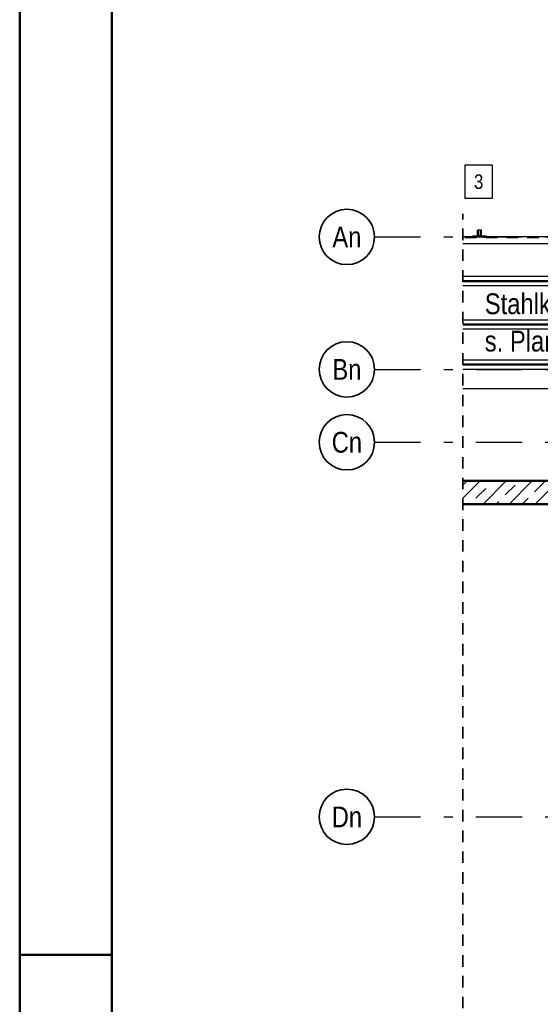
# Model space of a CAD drawing. Header units: millimetres. Extents: x -74 to 79, y 0 to 54.
# Tile 121 of 164: x 0 to 5.65, y 29.16 to 39.83. Entities that reach past the tile are written whole.
import ezdxf
from ezdxf.enums import TextEntityAlignment as Align

# ---------------------------------------------------------------- set-up
doc = ezdxf.new("R2010")
doc.units = ezdxf.units.MM
doc.linetypes.add('DASHDOTX2', pattern=[2, 1, -0.5, 0, -0.5])
doc.linetypes.add('HIDDEN', pattern=[0.375, 0.25, -0.125])
for name, color, linetype, lineweight in [('01_Neubau Türen-Fassade', 7, 'Continuous', 20), ('11_Koordinaten zur Einordnung - nicht mit drucken', 7, 'Continuous', 20), ('Achsen', 7, 'Continuous', 20)]:
    doc.layers.add(name, color=color, linetype=linetype, lineweight=lineweight)
doc.styles.add('Arial Narrow', font='ARIALN.TTF')

msp = doc.modelspace()

# ---------------------------------------------------------------- hatches: boundary and pattern name
at = {"layer": '11_Koordinaten zur Einordnung - nicht mit drucken', "lineweight": 13}
h = msp.add_hatch(dxfattribs=at)
h.set_pattern_fill('bB', color=6, scale=0.01, angle=45, style=0, pattern_type=2)
h.set_pattern_definition([(45, (0, 0), (-0.1414214, 0.1414214), [0.15, -0.1]), (45, (-0.07071, 0.07071), (-0.1414214, 0.1414214), [])])
h.paths.add_polyline_path([(7.5682756, 34.8348117), (7.5682756, 34.5848117), (4.8086527, 34.5848117), (4.8086527, 34.8348117)])

# ---------------------------------------------------------------- linework, layer by layer
at = {"color": 4, "linetype": 'Continuous', "lineweight": 50}
for p, q in [((0, 42.05), (0, 0)), ((1, 41.8), (1, 0.25)), ((7.5682756, 34.8348117), (4.8086527, 34.8348117)), ((7.5682756, 34.5848117), (4.8086527, 34.5848117))]:
    msp.add_line(p, q, dxfattribs=at)
at = {"color": 2, "linetype": 'HIDDEN', "lineweight": 35, "ltscale": 0.5}
msp.add_line((4.8086527, 22.1448152), (4.8086527, 37.7296654), dxfattribs=at)
at = {"color": 3, "linetype": 'Continuous', "lineweight": 25}
for p, q in [((6.0083377, 37.4796654), (4.8086527, 37.4796654)), ((4.9130896, 37.4796654), (4.9130896, 37.4896654)), ((4.9675896, 37.4896654), (4.9130896, 37.4896654)), ((4.9675896, 37.4896654), (4.9675896, 37.5546654)), ((4.9775896, 37.5546654), (4.9675896, 37.5546654)), ((4.9775896, 37.4896654), (4.9775896, 37.5546654)), ((4.9985896, 37.4896654), (4.9775896, 37.4896654)), ((4.9780896, 37.4946654), (4.9780896, 37.5546654)), ((4.9980896, 37.5546654), (4.9780896, 37.5546654)), ((4.9980896, 37.4946654), (4.9780896, 37.4946654)), ((4.9980896, 37.4946654), (4.9980896, 37.5546654)), ((4.9985896, 37.4896654), (4.9985896, 37.5546654)), ((5.0085896, 37.5546654), (4.9985896, 37.5546654)), ((5.0085896, 37.4896654), (5.0085896, 37.5546654)), ((5.0630896, 37.4896654), (5.0085896, 37.4896654)), ((5.0630896, 37.4796654), (5.0630896, 37.4896654)), ((6.0083377, 37.4046654), (4.8086527, 37.4046654)), ((6.0083377, 37.0498152), (4.8086527, 37.0498152)), ((6.0083377, 37.0053152), (4.8086527, 37.0053152)), ((6.0083377, 36.9943152), (4.8086527, 36.9943152)), ((6.0083377, 36.9498152), (4.8086527, 36.9498152)), ((6.0083377, 36.5798152), (4.8086527, 36.5798152)), ((6.0083377, 36.5353152), (4.8086527, 36.5353152)), ((6.0083377, 36.5243152), (4.8086527, 36.5243152)), ((6.0083377, 36.4798152), (4.8086527, 36.4798152)), ((6.0083377, 36.1448152), (4.8086527, 36.1448152)), ((6.0083377, 36.1003152), (4.8086527, 36.1003152)), ((6.0083377, 36.0893152), (4.8086527, 36.0893152)), ((6.0083377, 36.0448152), (4.8086527, 36.0448152)), ((7.93863, 35.8348146), (4.8086527, 35.8348146))]:
    msp.add_line(p, q, dxfattribs=at)
at = {"color": 4, "linetype": 'Continuous', "lineweight": 50, "ltscale": 0.2}
msp.add_line((0, 29.7), (1, 29.7), dxfattribs=at)
at = {"layer": '01_Neubau Türen-Fassade', "color": 6, "linetype": 'HIDDEN', "lineweight": 13, "ltscale": 0.5}
for p, q in [((6.0801511, 37.4711654), (4.8086527, 37.4711654)), ((4.9335896, 37.4796654), (4.9335896, 37.4896654)), ((4.9335896, 37.4711654), (4.9335896, 37.4796654)), ((4.9525896, 37.4796654), (4.9525896, 37.4896654)), ((4.9525896, 37.4711654), (4.9525896, 37.4796654)), ((4.9775896, 37.5311654), (4.9675896, 37.5311654)), ((4.9775896, 37.5181454), (4.9675896, 37.5181454)), ((5.0085896, 37.5311654), (4.9985896, 37.5311654)), ((5.0085896, 37.5181454), (4.9985896, 37.5181454)), ((5.0235896, 37.4796654), (5.0235896, 37.4896654)), ((5.0235896, 37.4711654), (5.0235896, 37.4796654)), ((5.0425896, 37.4796654), (5.0425896, 37.4896654)), ((5.0425896, 37.4711654), (5.0425896, 37.4796654))]:
    msp.add_line(p, q, dxfattribs=at)
at = {"layer": 'Achsen', "color": 3, "linetype": 'Continuous', "lineweight": 25}
for p, q in [((5.1277843, 38.258183), (4.8285593, 38.258183)), ((4.8285593, 38.258183), (4.8285593, 37.900683)), ((5.1277843, 37.900683), (5.1277843, 38.258183)), ((4.8285593, 37.900683), (5.1277843, 37.900683))]:
    msp.add_line(p, q, dxfattribs=at)
at = {"layer": 'Achsen', "color": 3, "linetype": 'DASHDOTX2', "lineweight": 25, "ltscale": 0.5}
for p, q in [((3.849518, 37.4798035), (15.2823728, 37.4798035)), ((3.849518, 36.0448035), (15.2823728, 36.0448035)), ((3.849518, 35.2548035), (15.2823728, 35.2548035)), ((3.849518, 31.1948035), (15.2823728, 31.1948035))]:
    msp.add_line(p, q, dxfattribs=at)
at = {"layer": 'Achsen', "color": 2, "linetype": 'Continuous', "lineweight": 35}
for centre in [(3.549518, 37.4798035), (3.549518, 36.0448035), (3.549518, 35.2548035), (3.549518, 31.1948035)]:
    msp.add_circle(centre, 0.3, dxfattribs=at)

# ---------------------------------------------------------------- texts
at = {"layer": 'Achsen', "color": 2, "lineweight": 35, "style": 'Arial Narrow'}
msp.add_text('3', height=0.1575, dxfattribs=at).set_placement((4.9285593, 38.000683))
at = {"layer": 'Achsen', "color": 4, "lineweight": 50, "style": 'Arial Narrow'}
for s, p in [('An', (3.549518, 37.478976)), ('Bn', (3.549518, 36.043976)), ('Cn', (3.549518, 35.2548035)), ('Dn', (3.549518, 31.193976))]:
    msp.add_text(s, height=0.225, dxfattribs=at).set_placement(p, align=Align.MIDDLE_CENTER)
for s, p in [('Stahlkonstruktion Umgang', (5.0456793, 36.6433737)), ('s. Plan A-K-EG-02', (5.0456793, 36.2383737))]:
    msp.add_text(s, height=0.225, dxfattribs=at).set_placement(p)

doc.saveas('drawing.dxf')
